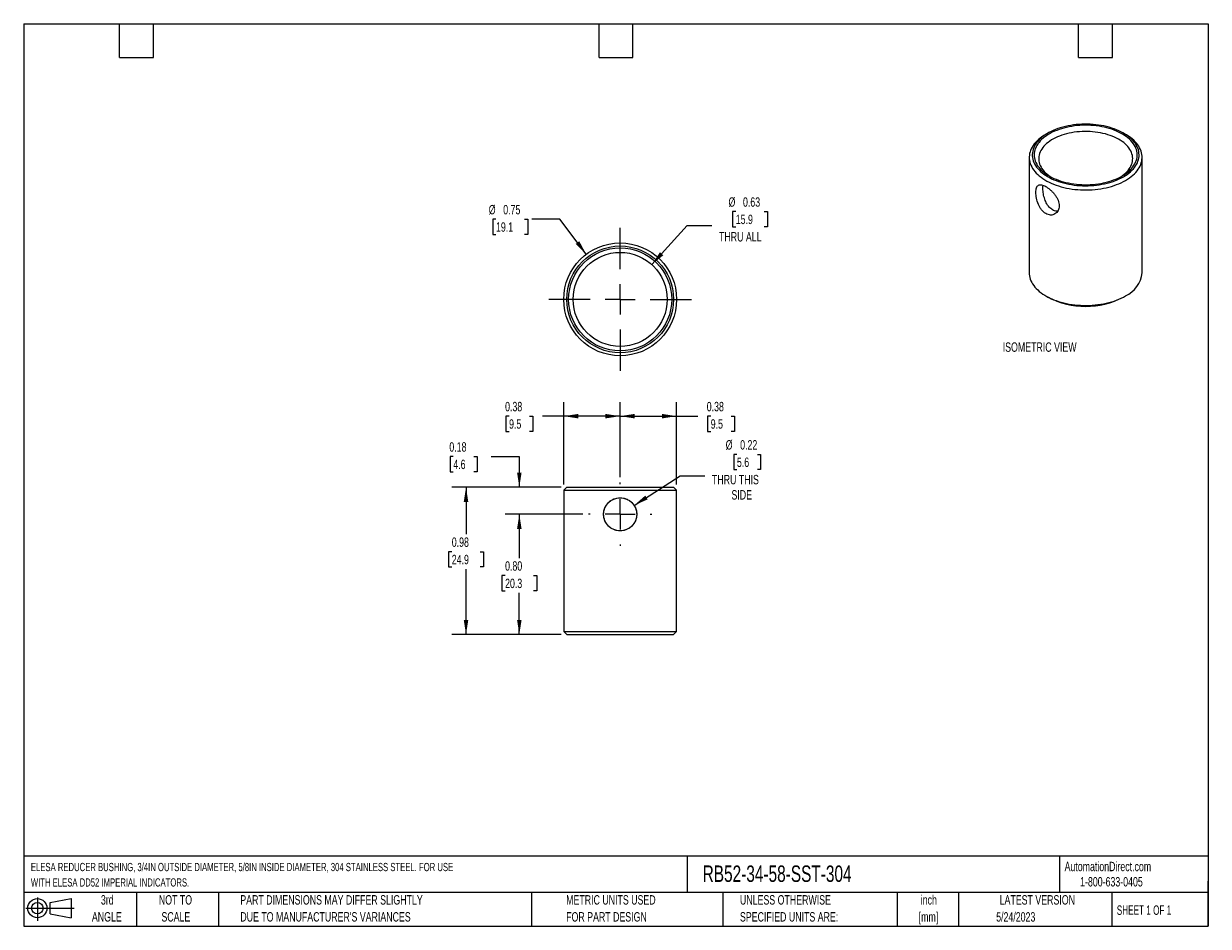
# Model space of a CAD drawing. Header units: inches. Extents: x 0.19 to 8.06, y 0.19 to 6.19.
import ezdxf

# ---------------------------------------------------------------- set-up
doc = ezdxf.new("R2010")
doc.units = ezdxf.units.IN
doc.header["$LTSCALE"] = 0.75
doc.header["$MEASUREMENT"] = 0
doc.linetypes.add('CENTERX2', pattern=[0.8, 0.5, -0.1, 0.1, -0.1])
doc.layers.add('CENTER', color=40, linetype='CENTERX2')
doc.layers.add('DIMENSIONS', color=140, linetype='Continuous', lineweight=25)
doc.layers.add('TEXT', color=140, linetype='Continuous', lineweight=25)
doc.styles.add('SLDTEXTSTYLE0', font='TXT', dxfattribs={"width": 0.7})
doc.styles.add('SLDTEXTSTYLE1', font='TXT', dxfattribs={"width": 0.65})
doc.dimstyles.new('SLDDIMSTYLE0', dxfattribs={"dimtxt": 0.063721, "dimasz": 0.0975, "dimexe": 0, "dimexo": 0.0625, "dimgap": 0.01593, "dimtad": 0, "dimtih": 1, "dimtoh": 1, "dimrnd": 1e-09, "dimdsep": 46, "dimtxsty": 'SLDTEXTSTYLE0', "dimsah": 1, "dimcen": 0, "dimadec": 0, "dimazin": 2, "dimtfac": 1, "dimtofl": 0, "dimtmove": 0, "dimatfit": 3, "dimfxl": 0, "dimfrac": 2, "dimtolj": 1, "dimtzin": 12, "dimarcsym": 0})
doc.dimstyles.new('SLDDIMSTYLE1', dxfattribs={"dimtxt": 0.063721, "dimasz": 0.0975, "dimexe": 0, "dimexo": 0.0625, "dimgap": 0.01593, "dimtad": 0, "dimtih": 1, "dimtoh": 1, "dimrnd": 1e-09, "dimdsep": 46, "dimtxsty": 'SLDTEXTSTYLE0', "dimsah": 1, "dimcen": 0.09, "dimadec": 0, "dimazin": 2, "dimtfac": 1, "dimtofl": 0, "dimtmove": 0, "dimatfit": 3, "dimfxl": 0, "dimfrac": 2, "dimtolj": 1, "dimtzin": 12, "dimarcsym": 0})
doc.dimstyles.new('SLDDIMSTYLE2', dxfattribs={"dimtxt": 0.063721, "dimasz": 0.0975, "dimexe": 0, "dimexo": 0.0625, "dimgap": 0.01593, "dimtad": 0, "dimtih": 1, "dimtoh": 1, "dimrnd": 1e-09, "dimdsep": 46, "dimtxsty": 'SLDTEXTSTYLE0', "dimsah": 1, "dimcen": 0.09, "dimadec": 0, "dimazin": 2, "dimtfac": 1, "dimtmove": 0, "dimatfit": 0, "dimfxl": 0, "dimfrac": 2, "dimtolj": 1, "dimtzin": 12, "dimarcsym": 0})
doc.dimstyles.new('SLDDIMSTYLE3', dxfattribs={"dimtxt": 0.063721, "dimasz": 0.0975, "dimexe": 0, "dimexo": 0.0625, "dimgap": 0.01593, "dimtad": 0, "dimtih": 1, "dimtoh": 1, "dimrnd": 1e-09, "dimzin": 0, "dimdsep": 46, "dimtxsty": 'SLDTEXTSTYLE0', "dimsah": 1, "dimcen": 0.09, "dimadec": 0, "dimazin": 0, "dimtfac": 1, "dimtofl": 0, "dimtmove": 0, "dimatfit": 3, "dimfxl": 0, "dimfrac": 2, "dimtolj": 1, "dimtzin": 12, "dimarcsym": 0})
doc.dimstyles.new('SLDDIMSTYLE4', dxfattribs={"dimtxt": 0.063721, "dimasz": 0.0975, "dimexe": 0, "dimexo": 0.0625, "dimgap": 0.01593, "dimtad": 0, "dimtih": 1, "dimtoh": 1, "dimrnd": 1e-09, "dimdsep": 46, "dimtxsty": 'SLDTEXTSTYLE0', "dimsah": 1, "dimcen": 0, "dimadec": 0, "dimazin": 2, "dimtfac": 1, "dimtofl": 0, "dimtmove": 0, "dimatfit": 3, "dimfxl": 0, "dimfrac": 2, "dimtolj": 1, "dimtzin": 12, "dimarcsym": 0})

# ---------------------------------------------------------------- blocks, each defined once
blk = doc.blocks.new('Block11')
at = {"color": 7, "linetype": 'Continuous', "lineweight": 18}
for p, q in [((0, 0.0851), (0.3211, 0.0851)), ((0.0764, 0.1568), (0.0764, 0)), ((0.1618, 0.1231), (0.3004, 0.1486)), ((0.1618, 0.0471), (0.1618, 0.1231)), ((0.3004, 0.1486), (0.3004, 0.0216)), ((0.1618, 0.0471), (0.3004, 0.0216))]:
    blk.add_line(p, q, dxfattribs=at)
for radius in [0.0635, 0.038]:
    blk.add_circle((0.0764, 0.0851), radius, dxfattribs=at)
blk = doc.blocks.new('Block12')
at = {"color": 7, "linetype": 'Continuous'}
blk.add_blockref('Block11', (0, 0), dxfattribs=at)
blk = doc.blocks.new('SW_NOTE_0')
at = {"layer": 'TEXT', "color": 0, "char_height": 0.054688, "attachment_point": 1, "style": 'SLDTEXTSTYLE0'}
for s, insert in [('ELESA REDUCER BUSHING, 3/4IN OUTSIDE DIAMETER, 5/8IN INSIDE DIAMETER, 304 STAINLESS STEEL. FOR USE', (0, 0.0705)), ('WITH ELESA DD52 IMPERIAL INDICATORS.', (0, -0.0319))]:
    blk.add_mtext(s, dxfattribs=dict(at, insert=insert))
blk = doc.blocks.new('SW_NOTE_0_1')
at = {"layer": 'TEXT', "color": 0, "char_height": 0.0625, "attachment_point": 2, "style": 'SLDTEXTSTYLE0'}
for s, insert in [('inch', (0.0938, 0.0806)), ('[mm]', (0.0917, -0.0323))]:
    blk.add_mtext(s, dxfattribs=dict(at, insert=insert))
blk = doc.blocks.new('SW_NOTE_0_2')
at = {"layer": 'TEXT', "color": 0, "char_height": 0.0625, "attachment_point": 1, "style": 'SLDTEXTSTYLE0'}
for s, insert in [('UNLESS OTHERWISE', (0, 0.0806)), ('SPECIFIED UNITS ARE:', (0, -0.0323))]:
    blk.add_mtext(s, dxfattribs=dict(at, insert=insert))
blk = doc.blocks.new('SW_NOTE_0_3')
at = {"layer": 'TEXT', "color": 0, "char_height": 0.0625, "attachment_point": 1, "style": 'SLDTEXTSTYLE0'}
for s, insert in [('PART DIMENSIONS MAY DIFFER SLIGHTLY', (0, 0.0806)), ("DUE TO MANUFACTURER'S VARIANCES", (0, -0.0323))]:
    blk.add_mtext(s, dxfattribs=dict(at, insert=insert))
blk = doc.blocks.new('SW_NOTE_0_4')
at = {"layer": 'TEXT', "color": 0, "char_height": 0.0625, "attachment_point": 2, "style": 'SLDTEXTSTYLE0'}
for s, insert in [('NOT TO', (0.1553, 0.0806)), ('SCALE', (0.1581, -0.0323))]:
    blk.add_mtext(s, dxfattribs=dict(at, insert=insert))
blk = doc.blocks.new('SW_NOTE_0_5')
at = {"layer": 'TEXT', "color": 0, "char_height": 0.0625, "attachment_point": 2, "style": 'SLDTEXTSTYLE0'}
for s, insert in [('3rd', (0.0684, 0.0806)), ('ANGLE', (0.0655, -0.0323))]:
    blk.add_mtext(s, dxfattribs=dict(at, insert=insert))
blk = doc.blocks.new('SW_NOTE_0_6')
at = {"layer": 'TEXT', "color": 0, "char_height": 0.0625, "attachment_point": 1, "style": 'SLDTEXTSTYLE0'}
for s, insert in [('METRIC UNITS USED', (0, 0.0806)), ('FOR PART DESIGN', (0, -0.0323))]:
    blk.add_mtext(s, dxfattribs=dict(at, insert=insert))
blk = doc.blocks.new('_D')
at = {"layer": 'DIMENSIONS'}
for p, q in [((4.9288, 3.3244), (4.9074, 3.3244)), ((4.9074, 3.3244), (4.9074, 3.2231)), ((5.0652, 3.3244), (5.0866, 3.3244)), ((5.0866, 3.3244), (5.0866, 3.2231)), ((4.2456, 2.9857), (4.5519, 3.1812)), ((4.5519, 3.1812), (4.7159, 3.1812)), ((4.9074, 3.2231), (4.9288, 3.2231)), ((5.0866, 3.2231), (5.0652, 3.2231))]:
    blk.add_line(p, q, dxfattribs=at)
blk.add_solid([(4.2456, 2.9857), (4.3358, 3.0255), (4.3197, 3.0508)], dxfattribs=at)
at = {"layer": 'DIMENSIONS', "char_height": 0.0625, "attachment_point": 1, "style": 'SLDTEXTSTYLE0'}
for s, insert in [('%%c', (4.8542, 3.4193)), ('0.22', (4.9504, 3.4193)), ('5.6', (4.9288, 3.3037)), ('THRU THIS', (4.7628, 3.1882)), ('SIDE', (4.8925, 3.0869))]:
    blk.add_mtext(s, dxfattribs=dict(at, insert=insert))
blk = doc.blocks.new('_D_1')
at = {"layer": 'DIMENSIONS'}
for p, q in [((4.1526, 3.1741), (4.1526, 3.6724)), ((4.5276, 3.1237), (4.5276, 3.6724)), ((4.1526, 3.5786), (4.5276, 3.5786)), ((4.5276, 3.5786), (4.6684, 3.5786)), ((4.7547, 3.5786), (4.7333, 3.5786)), ((4.7333, 3.5786), (4.7333, 3.4774)), ((4.8911, 3.5786), (4.9125, 3.5786)), ((4.9125, 3.5786), (4.9125, 3.4774)), ((4.7333, 3.4774), (4.7547, 3.4774)), ((4.9125, 3.4774), (4.8911, 3.4774))]:
    blk.add_line(p, q, dxfattribs=at)
for points in [[(4.1526, 3.5786), (4.2501, 3.5636), (4.2501, 3.5936)], [(4.5276, 3.5786), (4.4301, 3.5936), (4.4301, 3.5636)]]:
    blk.add_solid(points, dxfattribs=at)
at = {"layer": 'DIMENSIONS', "char_height": 0.0625, "attachment_point": 1, "style": 'SLDTEXTSTYLE0'}
for s, insert in [('0.38', (4.7282, 3.6735)), ('9.5', (4.7547, 3.5579))]:
    blk.add_mtext(s, dxfattribs=dict(at, insert=insert))
blk = doc.blocks.new('_D_2')
at = {"layer": 'DIMENSIONS'}
for p, q in [((3.7776, 3.1237), (3.7776, 3.6724)), ((4.1526, 3.1741), (4.1526, 3.6724)), ((3.4142, 3.5786), (3.3928, 3.5786)), ((3.3928, 3.5786), (3.3928, 3.4774)), ((3.5505, 3.5786), (3.5719, 3.5786)), ((3.5719, 3.5786), (3.5719, 3.4774)), ((3.7776, 3.5786), (3.6369, 3.5786)), ((4.1526, 3.5786), (3.7776, 3.5786)), ((3.3928, 3.4774), (3.4142, 3.4774)), ((3.5719, 3.4774), (3.5505, 3.4774))]:
    blk.add_line(p, q, dxfattribs=at)
for points in [[(3.7776, 3.5786), (3.8751, 3.5636), (3.8751, 3.5936)], [(4.1526, 3.5786), (4.0551, 3.5936), (4.0551, 3.5636)]]:
    blk.add_solid(points, dxfattribs=at)
at = {"layer": 'DIMENSIONS', "char_height": 0.0625, "attachment_point": 1, "style": 'SLDTEXTSTYLE0'}
for s, insert in [('0.38', (3.3877, 3.6735)), ('9.5', (3.4142, 3.5579))]:
    blk.add_mtext(s, dxfattribs=dict(at, insert=insert))
blk = doc.blocks.new('_D_3')
at = {"layer": 'DIMENSIONS'}
for p, q in [((3.0436, 3.3102), (3.0222, 3.3102)), ((3.0222, 3.3102), (3.0222, 3.209)), ((3.18, 3.3102), (3.2014, 3.3102)), ((3.2014, 3.3102), (3.2014, 3.209)), ((3.2948, 3.3102), (3.4823, 3.3102)), ((3.4823, 3.3102), (3.4823, 3.1062)), ((3.0222, 3.209), (3.0436, 3.209)), ((3.2014, 3.209), (3.18, 3.209)), ((3.7601, 3.1062), (3.3886, 3.1062)), ((3.9048, 2.9263), (3.3886, 2.9263)), ((3.4823, 2.9263), (3.4823, 2.7388))]:
    blk.add_line(p, q, dxfattribs=at)
for points in [[(3.4823, 3.1062), (3.4973, 3.2037), (3.4673, 3.2037)], [(3.4823, 2.9263), (3.4673, 2.8288), (3.4973, 2.8288)]]:
    blk.add_solid(points, dxfattribs=at)
at = {"layer": 'DIMENSIONS', "char_height": 0.0625, "attachment_point": 1, "style": 'SLDTEXTSTYLE0'}
for s, insert in [('0.18', (3.0171, 3.4051)), ('4.6', (3.0436, 3.2895))]:
    blk.add_mtext(s, dxfattribs=dict(at, insert=insert))
blk = doc.blocks.new('_D_4')
at = {"layer": 'DIMENSIONS'}
for p, q in [((3.9048, 2.9263), (3.3886, 2.9263)), ((3.4823, 2.9263), (3.4823, 2.6346)), ((3.3877, 2.519), (3.3663, 2.519)), ((3.3663, 2.519), (3.3663, 2.4177)), ((3.577, 2.519), (3.5984, 2.519)), ((3.5984, 2.519), (3.5984, 2.4177)), ((3.3663, 2.4177), (3.3877, 2.4177)), ((3.4823, 2.1262), (3.4823, 2.4035)), ((3.5984, 2.4177), (3.577, 2.4177)), ((3.7601, 2.1262), (3.3886, 2.1262))]:
    blk.add_line(p, q, dxfattribs=at)
for points in [[(3.4823, 2.9263), (3.4673, 2.8288), (3.4973, 2.8288)], [(3.4823, 2.1262), (3.4973, 2.2237), (3.4673, 2.2237)]]:
    blk.add_solid(points, dxfattribs=at)
at = {"layer": 'DIMENSIONS', "char_height": 0.0625, "attachment_point": 1, "style": 'SLDTEXTSTYLE0'}
for s, insert in [('0.80', (3.3877, 2.6139)), ('20.3', (3.3877, 2.4983))]:
    blk.add_mtext(s, dxfattribs=dict(at, insert=insert))
blk = doc.blocks.new('_D_5')
at = {"layer": 'DIMENSIONS'}
for p, q in [((3.7601, 3.1062), (3.0343, 3.1062)), ((3.128, 3.1062), (3.128, 2.7931)), ((3.0333, 2.6775), (3.0119, 2.6775)), ((3.0119, 2.6775), (3.0119, 2.5763)), ((3.2227, 2.6775), (3.2441, 2.6775)), ((3.2441, 2.6775), (3.2441, 2.5763)), ((3.0119, 2.5763), (3.0333, 2.5763)), ((3.128, 2.1262), (3.128, 2.562)), ((3.2441, 2.5763), (3.2227, 2.5763)), ((3.7601, 2.1262), (3.0343, 2.1262))]:
    blk.add_line(p, q, dxfattribs=at)
for points in [[(3.128, 3.1062), (3.113, 3.0087), (3.143, 3.0087)], [(3.128, 2.1262), (3.143, 2.2237), (3.113, 2.2237)]]:
    blk.add_solid(points, dxfattribs=at)
at = {"layer": 'DIMENSIONS', "char_height": 0.0625, "attachment_point": 1, "style": 'SLDTEXTSTYLE0'}
for s, insert in [('0.98', (3.0333, 2.7724)), ('24.9', (3.0333, 2.6568))]:
    blk.add_mtext(s, dxfattribs=dict(at, insert=insert))
blk = doc.blocks.new('SW_CENTERMARKSYMBOL_0')
at = {"layer": 'CENTER', "color": 0}
for p, q in [((0, 0.2), (0, 0.2103)), ((0, 0), (0, 0.1)), ((-0.2, 0), (-0.2103, 0)), ((0, 0), (-0.1, 0)), ((0, 0), (0, -0.1)), ((0, 0), (0.1, 0)), ((0.2, 0), (0.2103, 0)), ((0, -0.2), (0, -0.2103))]:
    blk.add_line(p, q, dxfattribs=at)
blk = doc.blocks.new('_D_6')
at = {"layer": 'DIMENSIONS'}
for p, q in [((4.9211, 4.9385), (4.8997, 4.9385)), ((4.8997, 4.9385), (4.8997, 4.8372)), ((5.1104, 4.9385), (5.1318, 4.9385)), ((5.1318, 4.9385), (5.1318, 4.8372)), ((4.3628, 4.5862), (4.5988, 4.8459)), ((4.5988, 4.8459), (4.7629, 4.8459)), ((4.8997, 4.8372), (4.9211, 4.8372)), ((5.1318, 4.8372), (5.1104, 4.8372))]:
    blk.add_line(p, q, dxfattribs=at)
blk.add_solid([(4.3628, 4.5862), (4.4395, 4.6483), (4.4173, 4.6685)], dxfattribs=at)
at = {"layer": 'DIMENSIONS', "char_height": 0.0625, "attachment_point": 1, "style": 'SLDTEXTSTYLE0'}
for s, insert in [('%%c', (4.873, 5.0333)), ('0.63', (4.9692, 5.0333)), ('15.9', (4.9211, 4.9178)), ('THRU ALL', (4.8098, 4.8022))]:
    blk.add_mtext(s, dxfattribs=dict(at, insert=insert))
blk = doc.blocks.new('_D_7')
at = {"layer": 'DIMENSIONS'}
for p, q in [((3.3272, 4.8878), (3.3058, 4.8878)), ((3.3058, 4.8878), (3.3058, 4.7866)), ((3.5166, 4.8878), (3.538, 4.8878)), ((3.538, 4.8878), (3.538, 4.7866)), ((3.7522, 4.8878), (3.5647, 4.8878)), ((3.9273, 4.6547), (3.7522, 4.8878)), ((3.3058, 4.7866), (3.3272, 4.7866)), ((3.538, 4.7866), (3.5166, 4.7866))]:
    blk.add_line(p, q, dxfattribs=at)
blk.add_solid([(3.9273, 4.6547), (3.8807, 4.7417), (3.8568, 4.7237)], dxfattribs=at)
at = {"layer": 'DIMENSIONS', "char_height": 0.0625, "attachment_point": 1, "style": 'SLDTEXTSTYLE0'}
for s, insert in [('%%c', (3.2791, 4.9827)), ('0.75', (3.3753, 4.9827)), ('19.1', (3.3272, 4.8671))]:
    blk.add_mtext(s, dxfattribs=dict(at, insert=insert))
blk = doc.blocks.new('SW_CENTERMARKSYMBOL_1')
at = {"layer": 'CENTER', "color": 0}
for p, q in [((0, 0.2), (0, 0.475)), ((0, 0), (0, 0.1)), ((-0.2, 0), (-0.475, 0)), ((0, 0), (-0.1, 0)), ((0, 0), (0, -0.1)), ((0, 0), (0.1, 0)), ((0.2, 0), (0.475, 0)), ((0, -0.2), (0, -0.475))]:
    blk.add_line(p, q, dxfattribs=at)

msp = doc.modelspace()

# ---------------------------------------------------------------- linework, layer by layer
for p, q in [((6.9963, 5.4598), (6.9822, 5.4517)), ((7.5126, 5.4517), (7.4984, 5.4598)), ((6.8724, 5.2986), (6.8724, 4.5311)), ((7.6224, 4.5311), (7.6224, 5.2986)), ((6.9822, 4.378), (6.9963, 4.3699)), ((7.4984, 4.3699), (7.5126, 4.378)), ((3.7976, 3.1062), (3.7776, 3.0862)), ((3.7776, 3.0862), (3.7776, 2.1462)), ((3.7776, 3.0862), (4.5276, 3.0862)), ((3.7976, 3.1062), (4.5076, 3.1062)), ((4.5276, 3.0862), (4.5076, 3.1062)), ((4.5276, 2.1462), (4.5276, 3.0862)), ((3.7776, 2.1462), (3.7976, 2.1262)), ((3.7776, 2.1462), (4.5276, 2.1462)), ((4.5076, 2.1262), (4.5276, 2.1462)), ((3.7976, 2.1262), (4.5076, 2.1262))]:
    msp.add_line(p, q)
at = {"flags": 128}
for points in [[(7.4984, 5.17), (7.5113, 5.1779), (7.5235, 5.1861), (7.5348, 5.1947), (7.5454, 5.2036), (7.5552, 5.2129), (7.5641, 5.2224), (7.5721, 5.2322), (7.5792, 5.2422), (7.5854, 5.2524), (7.5907, 5.2628), (7.595, 5.2733), (7.5983, 5.284), (7.6006, 5.2947), (7.602, 5.3055), (7.6024, 5.3163), (7.6017, 5.3271), (7.6001, 5.3379), (7.5976, 5.3486), (7.594, 5.3592), (7.5895, 5.3697), (7.584, 5.3801), (7.5775, 5.3902), (7.5702, 5.4002), (7.562, 5.4099), (7.5528, 5.4194), (7.5429, 5.4285), (7.5321, 5.4374), (7.5205, 5.4459), (7.5081, 5.454), (7.4951, 5.4618), (7.4813, 5.4691), (7.4669, 5.476), (7.4518, 5.4825), (7.4362, 5.4885), (7.4201, 5.494), (7.4035, 5.499), (7.3865, 5.5035), (7.369, 5.5075), (7.3513, 5.5109), (7.3332, 5.5138), (7.3149, 5.5161), (7.2964, 5.5179), (7.2778, 5.5191), (7.2591, 5.5198), (7.2403, 5.5199), (7.2216, 5.5194), (7.203, 5.5183), (7.1844, 5.5166), (7.1661, 5.5144), (7.148, 5.5117), (7.1301, 5.5084), (7.1126, 5.5045), (7.0955, 5.5002), (7.0787, 5.4953), (7.0625, 5.4899), (7.0467, 5.484), (7.0316, 5.4777), (7.017, 5.4709), (7.0031, 5.4636), (6.9898, 5.456), (6.9773, 5.4479), (6.9655, 5.4395), (6.9545, 5.4308), (6.9443, 5.4217), (6.935, 5.4123), (6.9265, 5.4027), (6.9189, 5.3928), (6.9123, 5.3826), (6.9066, 5.3723), (6.9018, 5.3619), (6.898, 5.3513), (6.8952, 5.3406), (6.8933, 5.3298), (6.8924, 5.319), (6.8926, 5.3082), (6.8937, 5.2974), (6.8958, 5.2866), (6.8989, 5.276), (6.9029, 5.2654), (6.9079, 5.255), (6.9139, 5.2447), (6.9208, 5.2347), (6.9286, 5.2248), (6.9372, 5.2152), (6.9468, 5.2059), (6.9572, 5.1969), (6.9684, 5.1882), (6.9803, 5.1799), (6.9931, 5.172), (7.0065, 5.1644), (7.0206, 5.1573), (7.0353, 5.1506), (7.0506, 5.1444), (7.0665, 5.1386), (7.0829, 5.1333), (7.0997, 5.1286), (7.117, 5.1243), (7.1346, 5.1206), (7.1525, 5.1175), (7.1707, 5.1149), (7.1891, 5.1128), (7.2076, 5.1113), (7.2263, 5.1104), (7.245, 5.11), (7.2638, 5.1102), (7.2825, 5.111), (7.3011, 5.1124), (7.3195, 5.1143), (7.3377, 5.1168), (7.3557, 5.1198), (7.3734, 5.1234), (7.3908, 5.1275), (7.4077, 5.1321), (7.4242, 5.1372), (7.4402, 5.1429), (7.4557, 5.149), (7.4705, 5.1556), (7.4848, 5.1626), (7.4984, 5.17)], [(7.4896, 5.1751), (7.5022, 5.1828), (7.5141, 5.1909), (7.5253, 5.1994), (7.5356, 5.2082), (7.5451, 5.2172), (7.5538, 5.2266), (7.5616, 5.2362), (7.5684, 5.2461), (7.5744, 5.2561), (7.5794, 5.2663), (7.5834, 5.2767), (7.5865, 5.2872), (7.5886, 5.2977), (7.5897, 5.3083), (7.5898, 5.3189), (7.5889, 5.3295), (7.5871, 5.3401), (7.5843, 5.3506), (7.5805, 5.361), (7.5757, 5.3712), (7.57, 5.3813), (7.5634, 5.3912), (7.5558, 5.4009), (7.5474, 5.4103), (7.5381, 5.4195), (7.5279, 5.4284), (7.517, 5.4369), (7.5053, 5.4451), (7.4928, 5.4529), (7.4796, 5.4603), (7.4658, 5.4673), (7.4513, 5.4738), (7.4362, 5.4799), (7.4206, 5.4855), (7.4045, 5.4906), (7.3879, 5.4953), (7.371, 5.4994), (7.3536, 5.5029), (7.336, 5.5059), (7.3181, 5.5084), (7.3, 5.5103), (7.2818, 5.5117), (7.2635, 5.5125), (7.2451, 5.5127), (7.2267, 5.5123), (7.2084, 5.5114), (7.1902, 5.5099), (7.1721, 5.5078), (7.1543, 5.5052), (7.1367, 5.5021), (7.1195, 5.4984), (7.1026, 5.4941), (7.0862, 5.4894), (7.0702, 5.4842), (7.0547, 5.4784), (7.0398, 5.4722), (7.0255, 5.4656), (7.0118, 5.4585), (6.9988, 5.451), (6.9865, 5.4431), (6.975, 5.4348), (6.9642, 5.4262), (6.9543, 5.4172), (6.9452, 5.408), (6.937, 5.3985), (6.9296, 5.3888), (6.9232, 5.3788), (6.9178, 5.3687), (6.9132, 5.3584), (6.9097, 5.348), (6.9071, 5.3375), (6.9055, 5.3269), (6.9049, 5.3163), (6.9053, 5.3057), (6.9066, 5.2951), (6.9089, 5.2845), (6.9123, 5.2741), (6.9165, 5.2638), (6.9218, 5.2536), (6.928, 5.2436), (6.935, 5.2338), (6.943, 5.2242), (6.9519, 5.2149), (6.9616, 5.2059), (6.9722, 5.1972), (6.9835, 5.1889), (6.9956, 5.1809), (7.0085, 5.1733), (7.022, 5.1661), (7.0361, 5.1593), (7.0509, 5.153), (7.0663, 5.1471), (7.0821, 5.1418), (7.0985, 5.1369), (7.1152, 5.1325), (7.1324, 5.1287), (7.1499, 5.1254), (7.1676, 5.1227), (7.1856, 5.1205), (7.2038, 5.1188), (7.2221, 5.1178), (7.2405, 5.1173), (7.2589, 5.1173), (7.2772, 5.118), (7.2955, 5.1192), (7.3136, 5.121), (7.3316, 5.1233), (7.3493, 5.1262), (7.3667, 5.1296), (7.3837, 5.1336), (7.4004, 5.1381), (7.4166, 5.1431), (7.4324, 5.1486), (7.4476, 5.1545), (7.4622, 5.161), (7.4762, 5.1678), (7.4896, 5.1751)], [(6.9822, 5.4517), (6.9689, 5.4436), (6.9563, 5.4351), (6.9446, 5.4263), (6.9336, 5.4172), (6.9234, 5.4077), (6.9141, 5.3979), (6.9057, 5.3879), (6.8982, 5.3776), (6.8916, 5.3671), (6.886, 5.3564), (6.8813, 5.3456), (6.8776, 5.3347), (6.8749, 5.3237), (6.8731, 5.3125), (6.8724, 5.3014), (6.8727, 5.2903), (6.8739, 5.2791), (6.8761, 5.2681), (6.8793, 5.2571), (6.8835, 5.2462), (6.8887, 5.2354), (6.8948, 5.2249), (6.9018, 5.2145), (6.9098, 5.2043), (6.9187, 5.1944), (6.9284, 5.1848), (6.939, 5.1755), (6.9504, 5.1665), (6.9625, 5.1578), (6.9755, 5.1495), (6.9891, 5.1417), (7.0035, 5.1342), (7.0184, 5.1272), (7.034, 5.1206), (7.0502, 5.1145), (7.0669, 5.1089), (7.084, 5.1038), (7.1016, 5.0992), (7.1196, 5.0951), (7.1379, 5.0916), (7.1565, 5.0886), (7.1754, 5.0862), (7.1944, 5.0843), (7.2136, 5.083), (7.2329, 5.0823), (7.2522, 5.0822), (7.2715, 5.0826), (7.2907, 5.0836), (7.3098, 5.0852), (7.3288, 5.0873), (7.3475, 5.09), (7.366, 5.0933), (7.3842, 5.0971), (7.402, 5.1014), (7.4193, 5.1062), (7.4363, 5.1116), (7.4527, 5.1175), (7.4686, 5.1238), (7.4839, 5.1306), (7.4985, 5.1379), (7.5125, 5.1455)], [(7.4785, 5.169), (7.4805, 5.1703), (7.4919, 5.1781), (7.5025, 5.1863), (7.5123, 5.1948), (7.5213, 5.2036), (7.5293, 5.2127), (7.5365, 5.222), (7.5428, 5.2316), (7.5481, 5.2413), (7.5524, 5.2512), (7.5557, 5.2612), (7.5581, 5.2713), (7.5595, 5.2815), (7.5599, 5.2917), (7.5592, 5.3019), (7.5576, 5.3121), (7.555, 5.3222), (7.5514, 5.3322), (7.5468, 5.3421), (7.5413, 5.3518), (7.5348, 5.3613), (7.5274, 5.3705), (7.5191, 5.3796), (7.5099, 5.3883), (7.4999, 5.3967), (7.4891, 5.4048), (7.4775, 5.4125), (7.4652, 5.4198), (7.4522, 5.4267), (7.4385, 5.4332), (7.4242, 5.4392), (7.4093, 5.4447), (7.394, 5.4498), (7.3781, 5.4543), (7.3618, 5.4583), (7.3452, 5.4618), (7.3283, 5.4647), (7.311, 5.4671), (7.2936, 5.4689), (7.2761, 5.4701), (7.2584, 5.4707), (7.2407, 5.4708), (7.2231, 5.4703), (7.2055, 5.4692), (7.188, 5.4676), (7.1708, 5.4654), (7.1538, 5.4626), (7.137, 5.4592), (7.1207, 5.4554), (7.1047, 5.451), (7.0892, 5.446), (7.0742, 5.4406), (7.0598, 5.4347), (7.0459, 5.4284), (7.0327, 5.4216), (7.0202, 5.4144), (7.0085, 5.4067), (6.9974, 5.3988), (6.9872, 5.3904), (6.9779, 5.3818), (6.9693, 5.3728), (6.9617, 5.3636), (6.955, 5.3542), (6.9492, 5.3445), (6.9444, 5.3347), (6.9406, 5.3247), (6.9377, 5.3146), (6.9358, 5.3045), (6.9349, 5.2943), (6.9351, 5.2841), (6.9362, 5.2739), (6.9383, 5.2637), (6.9414, 5.2537), (6.9455, 5.2438), (6.9506, 5.234), (6.9566, 5.2244), (6.9635, 5.215), (6.9714, 5.2058), (6.9801, 5.197), (6.9897, 5.1884), (7.0001, 5.1801), (7.0113, 5.1722), (7.0162, 5.169)], [(7.5125, 5.1455), (7.5258, 5.1536), (7.5384, 5.1621), (7.5502, 5.1709), (7.5612, 5.1801), (7.5713, 5.1896), (7.5806, 5.1993), (7.589, 5.2094), (7.5965, 5.2197), (7.6031, 5.2301), (7.6087, 5.2408), (7.6134, 5.2516), (7.6171, 5.2626), (7.6199, 5.2736), (7.6216, 5.2847), (7.6223, 5.2958), (7.6221, 5.307), (7.6209, 5.3181), (7.6186, 5.3292), (7.6154, 5.3402), (7.6112, 5.3511), (7.6061, 5.3618), (7.5999, 5.3724), (7.5929, 5.3828), (7.5849, 5.3929), (7.5761, 5.4028), (7.5664, 5.4124), (7.5558, 5.4218), (7.5444, 5.4308), (7.5322, 5.4394), (7.5193, 5.4477), (7.5126, 5.4517)], [(6.8724, 4.5311), (6.8727, 4.5227), (6.8739, 4.5116), (6.8761, 4.5005), (6.8793, 4.4895), (6.8835, 4.4786), (6.8887, 4.4679), (6.8948, 4.4573), (6.9018, 4.4469), (6.9098, 4.4368), (6.9187, 4.4269), (6.9284, 4.4173), (6.939, 4.4079), (6.9504, 4.3989), (6.9625, 4.3903), (6.9755, 4.382), (6.9891, 4.3741), (7.0035, 4.3666), (7.0184, 4.3596), (7.034, 4.353), (7.0502, 4.3469), (7.0669, 4.3413), (7.084, 4.3362), (7.1016, 4.3316), (7.1196, 4.3275), (7.1379, 4.324), (7.1565, 4.321), (7.1754, 4.3186), (7.1944, 4.3168), (7.2136, 4.3155), (7.2329, 4.3148), (7.2522, 4.3146), (7.2715, 4.315), (7.2907, 4.316), (7.3098, 4.3176), (7.3288, 4.3198), (7.3475, 4.3225), (7.366, 4.3257), (7.3842, 4.3295), (7.402, 4.3338), (7.4193, 4.3387), (7.4363, 4.3441), (7.4527, 4.3499), (7.4686, 4.3563), (7.4839, 4.3631), (7.4985, 4.3703), (7.5125, 4.378)]]:
    msp.add_lwpolyline(points, dxfattribs=at)
for radius in [0.375, 0.355, 0.3425, 0.3125]:
    msp.add_circle((4.1526, 4.355), radius)
at = {"color": 179, "linetype": 'Continuous', "lineweight": 18}
msp.add_circle((4.1526, 2.9263), 0.1103, dxfattribs=at)
for centre, radius, start, end in [((7.4361, 4.5488), 0.1871, 294.1045, 354.57536), ((7.2474, 4.8527), 0.5442, 242.52581, 297.46882)]:
    msp.add_arc(centre, radius, start, end)
for points, knots in [([(7.043, 5.05), (7.0387, 5.0558), (7.034, 5.0614), (7.0243, 5.0719), (7.0191, 5.077), (7.0086, 5.0863), (7.0033, 5.0906), (6.9927, 5.0984), (6.9874, 5.1018), (6.9721, 5.1107), (6.9624, 5.1147), (6.9499, 5.117), (6.946, 5.1172), (6.939, 5.1163), (6.9359, 5.1152), (6.9303, 5.1119), (6.9278, 5.1096), (6.9236, 5.1039), (6.9219, 5.1005), (6.919, 5.0925), (6.918, 5.088), (6.9165, 5.078), (6.9162, 5.0725), (6.9162, 5.0606), (6.9165, 5.0544), (6.9179, 5.0413), (6.919, 5.0344), (6.9232, 5.0139), (6.9274, 4.9997), (6.9358, 4.9798), (6.9389, 4.9733), (6.946, 4.9611), (6.9498, 4.9554), (6.9581, 4.9448), (6.9626, 4.94), (6.972, 4.9316), (6.977, 4.928), (6.9872, 4.9221), (6.9925, 4.9197), (7.0031, 4.9165), (7.0084, 4.9157), (7.019, 4.9153), (7.0241, 4.9159), (7.0338, 4.9184), (7.0385, 4.9203), (7.0472, 4.9254), (7.0511, 4.9285), (7.0581, 4.9359), (7.0612, 4.9401), (7.0662, 4.9492), (7.0682, 4.9542), (7.0708, 4.9651), (7.0715, 4.9707), (7.0715, 4.9825), (7.0709, 4.9886), (7.0682, 5.0011), (7.0663, 5.0073), (7.0613, 5.0197), (7.0583, 5.026), (7.0513, 5.0382), (7.0474, 5.0441), (7.043, 5.05)], [0, 0, 0, 0, 0.03125, 0.03125, 0.0625, 0.0625, 0.09375, 0.09375, 0.125, 0.125, 0.1875, 0.1875, 0.21875, 0.21875, 0.25, 0.25, 0.28125, 0.28125, 0.3125, 0.3125, 0.34375, 0.34375, 0.375, 0.375, 0.40625, 0.40625, 0.4375, 0.4375, 0.5, 0.5, 0.53125, 0.53125, 0.5625, 0.5625, 0.59375, 0.59375, 0.625, 0.625, 0.65625, 0.65625, 0.6875, 0.6875, 0.71875, 0.71875, 0.75, 0.75, 0.78125, 0.78125, 0.8125, 0.8125, 0.84375, 0.84375, 0.875, 0.875, 0.90625, 0.90625, 0.9375, 0.9375, 0.96875, 0.96875, 1, 1, 1, 1]), ([(7.0615, 4.9417), (7.0592, 4.9415), (7.0525, 4.941), (7.041, 4.9436), (7.0278, 4.9491), (7.0153, 4.9576), (7.004, 4.9684), (6.994, 4.9815), (6.9853, 4.9964), (6.9781, 5.0126), (6.9722, 5.0301), (6.9676, 5.0482), (6.9645, 5.0665), (6.9628, 5.0838), (6.9628, 5.099), (6.9634, 5.1088), (6.9643, 5.1127), (6.9644, 5.1132)], [0, 0, 0, 0, 0.0379646, 0.1111997, 0.1844359, 0.2560236, 0.3276108, 0.3991469, 0.4706952, 0.5429729, 0.6152642, 0.6921412, 0.7689882, 0.8452035, 0.9213957, 0.9910708, 1, 1, 1, 1]), ([(4.2304, 3.004), (4.2254, 3.0091), (4.2199, 3.0137), (4.2081, 3.0217), (4.2016, 3.0252), (4.1883, 3.0307), (4.1815, 3.0328), (4.1673, 3.0356), (4.16, 3.0363), (4.1383, 3.0364), (4.1237, 3.0335), (4.1039, 3.0253), (4.0974, 3.0219), (4.0855, 3.0138), (4.08, 3.0093), (4.07, 2.9991), (4.0654, 2.9934), (4.0575, 2.9815), (4.0541, 2.9752), (4.0485, 2.9618), (4.0464, 2.9549), (4.0435, 2.9409), (4.0428, 2.9336), (4.0428, 2.919), (4.0435, 2.9119), (4.0463, 2.8977), (4.0485, 2.8907), (4.0567, 2.8708), (4.0648, 2.8586), (4.0798, 2.8433), (4.0854, 2.8387), (4.0973, 2.8306), (4.1036, 2.8272), (4.1168, 2.8217), (4.1238, 2.8196), (4.138, 2.8168), (4.1452, 2.8161), (4.1597, 2.816), (4.167, 2.8167), (4.1811, 2.8195), (4.1881, 2.8216), (4.2015, 2.8271), (4.2078, 2.8305), (4.2196, 2.8385), (4.2252, 2.8431), (4.2353, 2.8533), (4.2398, 2.8589), (4.2477, 2.8708), (4.2512, 2.8773), (4.2567, 2.8905), (4.2588, 2.8973), (4.2617, 2.9116), (4.2625, 2.9188), (4.2625, 2.9332), (4.2618, 2.9405), (4.2589, 2.9547), (4.2568, 2.9616), (4.2513, 2.9749), (4.2479, 2.9813), (4.24, 2.9932), (4.2355, 2.9988), (4.2304, 3.004)], [0, 0, 0, 0, 0.03125, 0.03125, 0.0625, 0.0625, 0.09375, 0.09375, 0.125, 0.125, 0.1875, 0.1875, 0.21875, 0.21875, 0.25, 0.25, 0.28125, 0.28125, 0.3125, 0.3125, 0.34375, 0.34375, 0.375, 0.375, 0.40625, 0.40625, 0.4375, 0.4375, 0.5, 0.5, 0.53125, 0.53125, 0.5625, 0.5625, 0.59375, 0.59375, 0.625, 0.625, 0.65625, 0.65625, 0.6875, 0.6875, 0.71875, 0.71875, 0.75, 0.75, 0.78125, 0.78125, 0.8125, 0.8125, 0.84375, 0.84375, 0.875, 0.875, 0.90625, 0.90625, 0.9375, 0.9375, 0.96875, 0.96875, 1, 1, 1, 1])]:
    msp.add_open_spline(points, degree=3, knots=knots)
at = {"layer": 'TEXT'}
for p, q in [((0.1875, 6.1875), (8.0625, 6.1875)), ((0.1875, 6.1875), (0.1875, 0.1875)), ((0.825, 5.9625), (0.825, 6.1875)), ((1.05, 5.9625), (1.05, 6.1875)), ((4.0125, 5.9625), (4.0125, 6.1875)), ((4.2375, 5.9625), (4.2375, 6.1875)), ((7.2, 5.9625), (7.2, 6.1875)), ((7.425, 5.9625), (7.425, 6.1875)), ((8.0625, 6.1875), (8.0625, 0.1875)), ((0.825, 5.9625), (1.05, 5.9625)), ((4.0125, 5.9625), (4.2375, 5.9625)), ((7.2, 5.9625), (7.425, 5.9625)), ((8.0625, 0.6533), (0.1875, 0.6533)), ((4.5992, 0.6533), (4.5992, 0.4125)), ((7.0741, 0.6533), (7.0741, 0.4125)), ((8.0625, 0.1875), (8.0625, 0.4875)), ((8.0625, 0.4125), (0.1875, 0.4125)), ((0.9375, 0.4125), (0.9375, 0.1875)), ((1.4826, 0.4125), (1.4826, 0.1875)), ((3.5624, 0.4125), (3.5624, 0.1875)), ((4.836, 0.4125), (4.836, 0.1875)), ((5.9948, 0.4125), (5.9948, 0.1875)), ((6.4019, 0.4125), (6.4019, 0.1875)), ((7.4217, 0.4125), (7.4217, 0.1875)), ((0.1875, 0.1875), (8.0625, 0.1875))]:
    msp.add_line(p, q, dxfattribs=at)

# ---------------------------------------------------------------- block references
at = {"layer": 'CENTER'}
for name, p in [('SW_CENTERMARKSYMBOL_1', (4.1526, 4.355)), ('SW_CENTERMARKSYMBOL_0', (4.1526, 2.9263))]:
    msp.add_blockref(name, p, dxfattribs=at)
at = {"layer": 'TEXT'}
for name, p in [('SW_NOTE_0', (0.2352, 0.5384)), ('SW_NOTE_0_5', (0.6746, 0.314)), ('SW_NOTE_0_4', (1.0411, 0.314)), ('SW_NOTE_0_3', (1.6275, 0.314)), ('SW_NOTE_0_6', (3.7937, 0.314)), ('SW_NOTE_0_2', (4.9491, 0.314)), ('SW_NOTE_0_1', (6.1107, 0.314)), ('Block12', (0.2019, 0.223))]:
    msp.add_blockref(name, p, dxfattribs=at)

# ---------------------------------------------------------------- texts
for s, insert, char_height, attachment_point, style in [('ISOMETRIC VIEW', (6.6959, 4.069), 0.0625, 1, 'SLDTEXTSTYLE0'), ('RB52-34-58-SST-304', (4.701, 0.5919), 0.109375, 1, 'SLDTEXTSTYLE0'), ('AutomationDirect.com', (7.1071, 0.6164), 0.0625, 1, 'SLDTEXTSTYLE0'), ('1-800-633-0405', (7.2104, 0.5149), 0.0625, 1, 'SLDTEXTSTYLE0'), ('LATEST VERSION', (6.9258, 0.3946), 0.0625, 2, 'SLDTEXTSTYLE0'), ('SHEET 1 OF 1', (7.454, 0.3263), 0.0625, 1, 'SLDTEXTSTYLE1'), ('5/24/2023', (6.7825, 0.2813), 0.0625, 2, 'SLDTEXTSTYLE0')]:
    msp.add_mtext(s, dxfattribs=dict(at, insert=insert, char_height=char_height, attachment_point=attachment_point, style=style))

# ---------------------------------------------------------------- dimensions: what is measured, and where the dimension line sits
at = {"layer": 'DIMENSIONS'}
dim = msp.add_diameter_dim_2p(p1=(4.3779, 4.0552), p2=(3.9273, 4.6547), dimstyle='SLDDIMSTYLE4', dxfattribs=at)
dim.commit()
dim.dimension.update_dxf_attribs({"geometry": '_D_7', "text_midpoint": (3.4219, 4.8878), "dimtype": 163})
for p1, p2, text, picture, middle in [((3.94243941, 4.12369322), (4.36278643, 4.58622255), '<>\\PTHRU ALL', '_D_6', (5.01577396, 4.88783825)), ((4.0597, 2.867), (4.2456, 2.9857), '<>\\PTHRU THIS\\PSIDE', '_D', (4.997, 3.2231))]:
    dim = msp.add_diameter_dim_2p(p1=p1, p2=p2, text=text, dimstyle='SLDDIMSTYLE0', dxfattribs=at)
    dim.commit()
    dim.dimension.update_dxf_attribs({"geometry": picture, "text_midpoint": middle, "dimtype": 163})
for base, p2, picture, middle in [((3.777612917, 3.5786445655), (3.777612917, 3.0862036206), '_D_2', (3.4823373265, 3.5786445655)), ((4.527612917, 3.5786445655), (4.527612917, 3.0862036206), '_D_1', (4.8228885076, 3.5786445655))]:
    dim = msp.add_linear_dim(base=base, p1=(4.152612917, 3.1366064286), p2=p2, dimstyle='SLDDIMSTYLE1', dxfattribs=at)
    dim.commit()
    dim.dimension.update_dxf_attribs({"geometry": picture, "text_midpoint": middle, "dimtype": 160})
for base, p1, p2, dimstyle, picture, middle in [((3.4823, 3.1062), (3.9423, 2.9263), (3.7976, 3.1062), 'SLDDIMSTYLE2', '_D_3', (3.4823, 3.3102)), ((3.128, 3.1062), (3.7976, 2.1262), (3.7976, 3.1062), 'SLDDIMSTYLE1', '_D_5', (3.128, 2.6775)), ((3.4823, 2.1262), (3.9423, 2.9263), (3.7976, 2.1262), 'SLDDIMSTYLE3', '_D_4', (3.4823, 2.519))]:
    dim = msp.add_linear_dim(base=base, p1=p1, p2=p2, angle=90, dimstyle=dimstyle, dxfattribs=at)
    dim.commit()
    dim.dimension.update_dxf_attribs({"geometry": picture, "text_midpoint": middle, "dimtype": 160})

doc.saveas('drawing.dxf')
